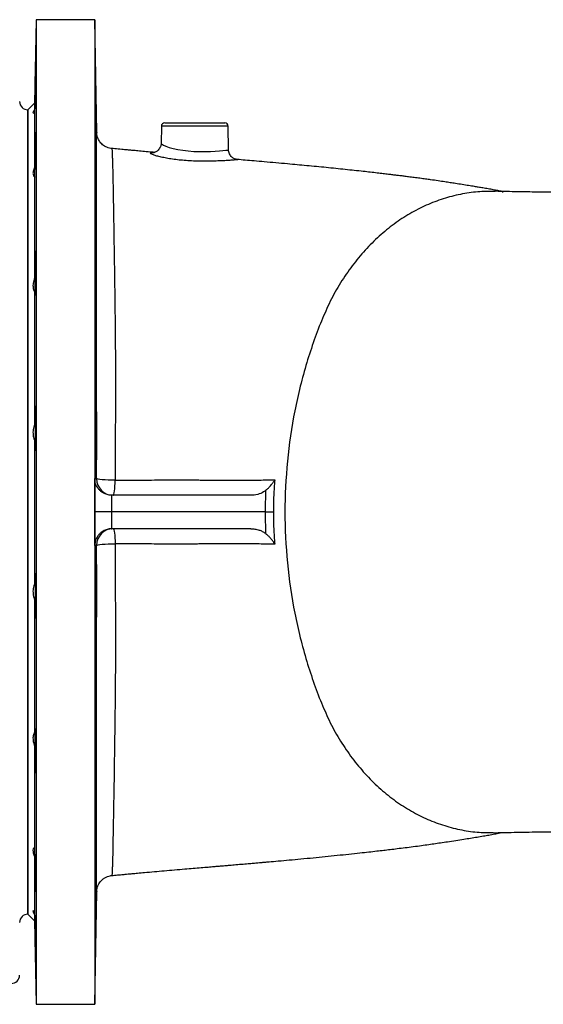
# Model space of a CAD drawing. Header units: millimetres. Extents: x 1566 to 6379, y 1263 to 6912.
# Tile 4 of 11: x 3476 to 4104, y 1483 to 2663. Entities that reach past the tile are written whole.
import ezdxf

# ---------------------------------------------------------------- set-up
doc = ezdxf.new("R2010")
doc.units = ezdxf.units.MM
doc.header["$LTSCALE"] = 2

msp = doc.modelspace()

# ---------------------------------------------------------------- linework, layer by layer
at = {"color": 7, "linetype": 'Continuous', "lineweight": 25}
for p, q in [((3495.4, 2662.7), (3493.6, 2562.7)), ((3565.6, 2662.7), (3495.4, 2662.7)), ((3495.4, 2662.7), (3495.4, 2072.7)), ((3568, 2527.4), (3565.6, 2662.7)), ((3565.6, 2662.7), (3565.6, 2072.7)), ((3493.6, 2562.7), (3485.6, 2554.7)), ((3493.6, 2562.7), (3493.6, 2555.1)), ((3485.6, 2554.7), (3485.6, 2072.7)), ((3485.6, 1590.7), (3485.6, 2554.7)), ((3493.6, 2551.2), (3493.6, 2485.6)), ((3649.6, 2538.9), (3721.7, 2538.9)), ((3568, 2527.8), (3568, 2527.4)), ((3645.6, 2535), (3645.2, 2514.5)), ((3726.2, 2506.8), (3725.7, 2535)), ((3586.1, 2508.3), (3586.1, 2508.3)), ((3493.6, 2474.5), (3493.6, 2353.1)), ((3493.6, 2336.6), (3493.6, 2178)), ((3493.6, 2158.5), (3493.6, 1986.9)), ((3752.7, 2092.7), (3586.1, 2092.7)), ((3485.6, 2072.7), (3485.6, 1590.7)), ((3495.4, 2072.7), (3495.4, 1482.7)), ((3565.6, 2072.7), (3565.6, 1482.7)), ((3770.6, 2072.7), (3585.7, 2072.7)), ((3752.7, 2052.7), (3586.1, 2052.7)), ((3493.6, 1967.4), (3493.6, 1808.8)), ((3493.6, 1792.3), (3493.6, 1670.9)), ((3493.7, 1671.4), (3493.6, 1670.9)), ((3493.6, 1659.8), (3493.6, 1594.2)), ((3565.6, 1482.7), (3568, 1617.9)), ((3568, 1617.9), (3568, 1617.6)), ((3485.6, 1590.7), (3493.6, 1582.7)), ((3493.6, 1590.3), (3493.6, 1582.7)), ((3493.6, 1582.7), (3495.4, 1482.7)), ((3495.4, 1482.7), (3565.6, 1482.7))]:
    msp.add_line(p, q, dxfattribs=at)
at = {"color": 8, "linetype": 'Continuous', "lineweight": 25}
msp.add_line((3725.7, 2535), (3645.6, 2535), dxfattribs=at)
at = {"color": 8, "linetype": 'Continuous', "lineweight": 25, "flags": 128}
msp.add_lwpolyline([(3645.3, 2514.5), (3645.6, 2513.8), (3648, 2512.3), (3651.1, 2511), (3655.1, 2509.6), (3659.9, 2508.3), (3665.5, 2507.2), (3671.5, 2506.2), (3677.9, 2505.4), (3684.7, 2504.9), (3691.4, 2504.7), (3698.1, 2504.7), (3704.4, 2504.8), (3710.2, 2505.2), (3715.3, 2505.5), (3719.5, 2505.9), (3722.8, 2506.3), (3725, 2506.5), (3726.1, 2506.7), (3726.2, 2506.8), (3726.2, 2506.8)], dxfattribs=at)
at = {"color": 7, "linetype": 'Continuous', "lineweight": 25, "flags": 128}
for points in [[(3566.5, 2406.7), (3566.4, 2406.7), (3566.3, 2405.6), (3566.3, 2403.1), (3566.2, 2399.4), (3566.1, 2394.5), (3566.1, 2388.6), (3566.1, 2381.9), (3566.1, 2374.5), (3566.2, 2366.6), (3566.3, 2358.6), (3566.3, 2350.5), (3566.4, 2342.7), (3566.5, 2335.3), (3566.7, 2328.7), (3566.8, 2322.8), (3566.9, 2318), (3567.1, 2314.3), (3567.2, 2311.9), (3567.4, 2310.9), (3567.5, 2311.2), (3567.6, 2312.8), (3567.7, 2315.8), (3567.7, 2320), (3567.8, 2325.2), (3567.8, 2331.5), (3567.8, 2338.5), (3567.8, 2346.1), (3567.7, 2354), (3567.6, 2362.1), (3567.5, 2370.1), (3567.4, 2377.8), (3567.3, 2384.9), (3567.1, 2392.7), (3567.1, 2392.7)], [(3565.7, 2112.7), (3566.4, 2112.7), (3567.9, 2112.7)], [(3590.1, 2110.8), (3586, 2110.8), (3581.9, 2110.9), (3578.1, 2111.1), (3574.7, 2111.3), (3571.9, 2111.6), (3569.7, 2111.9), (3568.4, 2112.3), (3567.9, 2112.7)], [(3587.9, 2092.7), (3588.3, 2093), (3588.7, 2094), (3589.1, 2095.7), (3589.4, 2097.9), (3589.7, 2100.6), (3589.9, 2103.8), (3590.1, 2107.2), (3590.1, 2110.8)], [(3587.9, 2052.7), (3588.3, 2052.4), (3588.7, 2051.3), (3589.1, 2049.7), (3589.4, 2047.5), (3589.7, 2044.8), (3589.9, 2041.6), (3590.1, 2038.2), (3590.1, 2034.5)], [(3567.9, 2032.7), (3567.2, 2032.7), (3565.7, 2032.7)], [(3567.9, 2032.7), (3568.4, 2033.1), (3569.7, 2033.5), (3571.9, 2033.8), (3574.7, 2034.1), (3578.1, 2034.3), (3581.9, 2034.5), (3586, 2034.6), (3590.1, 2034.5)]]:
    msp.add_lwpolyline(points, dxfattribs=at)
at = {"color": 7, "linetype": 'Continuous', "lineweight": 25}
for centre, radius, start, end in [((3485.6, 2564.7), 10, 180, 270), ((3649.6, 2534.9), 4, 90, 179), ((3721.7, 2534.9), 4, 1, 90), ((3587.9, 2112.7), 20, 180.0818, 269.9956), ((3587.9, 2032.7), 20, 90.0044, 179.9182), ((3485.6, 1580.7), 10, 90, 180), ((3465.6, 1517.7), 10, 270, 0)]:
    msp.add_arc(centre, radius, start, end, dxfattribs=at)
for points, knots in [([(3566.1, 2625.6), (3566.1, 2625.7), (3566.1, 2625.9), (3566.1, 2624.8), (3566.1, 2622.3), (3566.2, 2618.6), (3566.2, 2613.7), (3566.3, 2607.8), (3566.4, 2601), (3566.5, 2593.6), (3566.6, 2585.7), (3566.8, 2577.6), (3566.9, 2569.5), (3567, 2561.6), (3567.2, 2554.2), (3567.3, 2547.5), (3567.4, 2541.6), (3567.6, 2536.8), (3567.7, 2533.1), (3567.7, 2530.8), (3567.8, 2529.7), (3567.8, 2529.9), (3567.8, 2529.9)], [0, 0, 0, 0, 0.018255, 0.071944, 0.125629, 0.179314, 0.232998, 0.286684, 0.340373, 0.394062, 0.447758, 0.501454, 0.555156, 0.608859, 0.662566, 0.716273, 0.769979, 0.823685, 0.877386, 0.931086, 0.984777, 1, 1, 1, 1]), ([(3493.6, 2551.2), (3493.7, 2551.6), (3493.7, 2552.3), (3493.7, 2554.3), (3493.8, 2556.9), (3493.9, 2560.1), (3493.9, 2563.8), (3494, 2567.9), (3494.1, 2572.3), (3494.2, 2576.8), (3494.2, 2581.4), (3494.3, 2585.8), (3494.4, 2590.1), (3494.4, 2593.9), (3494.5, 2597.4), (3494.5, 2600.3), (3494.5, 2602.5), (3494.6, 2604), (3494.6, 2604.8), (3494.6, 2604.7), (3494.5, 2604.7)], [0, 0, 0, 0, 0.058045, 0.115011, 0.171976, 0.228949, 0.285923, 0.342905, 0.399888, 0.456875, 0.513862, 0.570849, 0.627836, 0.684818, 0.7418, 0.798773, 0.855747, 0.912713, 0.96968, 1, 1, 1, 1]), ([(3494.5, 2604.7), (3494.5, 2604.5), (3494.5, 2604.1), (3494.5, 2602.6), (3494.4, 2600.4), (3494.4, 2597.6), (3494.3, 2594.2), (3494.2, 2590.3), (3494.2, 2586.1), (3494.1, 2581.7), (3494, 2577.1), (3493.9, 2572.6), (3493.8, 2568.2), (3493.8, 2564), (3493.7, 2559.3), (3493.7, 2556.8), (3493.6, 2555.1)], [0, 0, 0, 0, 0.067775, 0.135551, 0.203327, 0.27111, 0.338893, 0.406685, 0.474478, 0.542279, 0.610079, 0.677883, 0.745687, 0.813488, 0.881289, 1, 1, 1, 1]), ([(3493.6, 2555.1), (3493, 2554.1), (3491.6, 2552), (3491.5, 2550.7), (3492.6, 2550.8), (3493.5, 2551.2), (3493.6, 2551.2)], [0, 0, 0, 0, 0.317764, 0.6368004, 0.9390067, 1, 1, 1, 1]), ([(3566.3, 2548.7), (3566.2, 2548.8), (3566.2, 2549), (3566.2, 2547.9), (3566.1, 2545.4), (3566.1, 2541.7), (3566.1, 2536.8), (3566.2, 2530.9), (3566.2, 2524.1), (3566.3, 2516.7), (3566.4, 2508.8), (3566.5, 2500.7), (3566.6, 2492.6), (3566.7, 2484.7), (3566.9, 2477.3), (3567, 2470.6), (3567.1, 2464.7), (3567.3, 2459.9), (3567.4, 2456.2), (3567.5, 2453.9), (3567.6, 2452.8), (3567.6, 2453), (3567.6, 2453)], [0, 0, 0, 0, 0.018271, 0.071968, 0.125658, 0.179347, 0.233032, 0.286717, 0.340402, 0.394087, 0.447775, 0.501464, 0.555158, 0.608853, 0.662555, 0.716257, 0.769963, 0.82367, 0.877377, 0.931083, 0.984785, 1, 1, 1, 1]), ([(3493.6, 2474.5), (3493.7, 2474.3), (3493.7, 2473.8), (3493.7, 2474), (3493.8, 2474.9), (3493.9, 2476.6), (3493.9, 2479), (3494, 2482), (3494.1, 2485.5), (3494.2, 2489.5), (3494.2, 2493.8), (3494.3, 2498.3), (3494.4, 2502.8), (3494.4, 2507.3), (3494.5, 2511.7), (3494.5, 2515.7), (3494.5, 2519.3), (3494.6, 2522.4), (3494.6, 2524.9), (3494.5, 2526.7), (3494.5, 2527.7), (3494.5, 2527.8), (3494.5, 2527.9)], [0, 0, 0, 0, 0.049973, 0.099946, 0.150246, 0.200545, 0.250851, 0.301157, 0.351469, 0.401781, 0.452095, 0.502409, 0.552721, 0.603032, 0.653338, 0.703643, 0.753941, 0.804239, 0.854533, 0.904826, 0.955119, 1, 1, 1, 1]), ([(3494.5, 2527.9), (3494.5, 2527.8), (3494.4, 2527.6), (3494.4, 2526.3), (3494.3, 2524.4), (3494.2, 2521.8), (3494.2, 2518.6), (3494.1, 2514.9), (3494, 2510.8), (3493.9, 2506.4), (3493.8, 2501.8), (3493.8, 2497.3), (3493.7, 2492.8), (3493.7, 2488.9), (3493.7, 2486.6), (3493.6, 2485.6)], [0, 0, 0, 0, 0.078184, 0.156369, 0.234563, 0.312758, 0.390963, 0.469168, 0.547381, 0.625593, 0.703806, 0.782019, 0.860224, 0.93843, 1, 1, 1, 1]), ([(3567.9, 2112.7), (3567.9, 2123.4), (3567.9, 2144.8), (3567.9, 2176.7), (3567.9, 2208.3), (3567.9, 2236.8), (3567.9, 2262.3), (3567.9, 2284.5), (3567.9, 2306.4), (3567.9, 2327.8), (3567.9, 2348.6), (3567.9, 2368.2), (3567.9, 2386.6), (3567.9, 2403.9), (3567.9, 2420.4), (3567.9, 2436), (3567.9, 2450.6), (3567.9, 2464), (3567.9, 2476.1), (3567.9, 2487), (3567.9, 2496.7), (3567.9, 2505.2), (3567.9, 2512.4), (3567.9, 2518.3), (3568, 2522.8), (3568, 2525.8), (3568, 2527.4), (3568, 2527.5), (3568, 2527.6)], [0, 0, 0, 0, 0.049478, 0.098962, 0.149397, 0.199841, 0.237495, 0.275177, 0.312831, 0.351549, 0.390296, 0.429014, 0.465854, 0.50272, 0.539559, 0.577415, 0.6153, 0.653154, 0.689969, 0.726813, 0.763627, 0.801512, 0.839429, 0.877315, 0.914825, 0.952336, 0.990311, 1, 1, 1, 1]), ([(3586.1, 2508.3), (3585.7, 2508.3), (3584.3, 2508.4), (3581.8, 2509.1), (3578.8, 2510.3), (3576.2, 2511.9), (3574, 2513.7), (3572.2, 2515.7), (3570.8, 2517.8), (3569.7, 2519.9), (3569, 2521.9), (3568.5, 2523.5), (3568.3, 2524.9), (3568.1, 2525.8), (3568.1, 2526.5), (3568, 2526.9), (3568, 2527), (3568, 2527.1)], [0, 0, 0, 0, 0.0332206, 0.1418145, 0.2444394, 0.3417292, 0.4339025, 0.5208992, 0.6024041, 0.6777911, 0.7458861, 0.8041745, 0.8492937, 0.8849036, 0.9174629, 0.9566445, 1, 1, 1, 1]), ([(3645.2, 2514.5), (3645.2, 2514), (3645.2, 2512.7), (3644.6, 2510.5), (3643.4, 2508.3), (3642, 2506.5), (3640.4, 2505.2), (3639, 2504.3), (3637.7, 2503.8), (3636.8, 2503.6), (3636.3, 2503.5), (3636.2, 2503.5), (3636.2, 2503.5)], [0, 0, 0, 0, 0.059725, 0.191401, 0.311437, 0.422059, 0.524917, 0.620591, 0.711147, 0.802401, 0.900405, 1, 1, 1, 1]), ([(3637.1, 2503.7), (3636.3, 2503.8), (3632.3, 2504.1), (3625.7, 2504.7), (3618.9, 2505.3), (3613.9, 2505.8), (3609.7, 2506.1), (3604.4, 2506.6), (3597.5, 2507.3), (3591.3, 2507.9), (3587.3, 2508.2), (3586.1, 2508.4)], [0, 0, 0, 0, 0.051125, 0.233583, 0.385978, 0.450819, 0.527309, 0.632502, 0.766592, 0.929824, 1, 1, 1, 1]), ([(3736.6, 2495.2), (3736.6, 2495.2), (3736.5, 2495.2), (3736.1, 2495.2), (3735.3, 2495.4), (3734.1, 2495.7), (3732.6, 2496.4), (3730.9, 2497.4), (3729.3, 2498.9), (3727.8, 2500.8), (3726.8, 2503.1), (3726.2, 2505.2), (3726.3, 2506.4), (3726.3, 2506.8)], [0, 0, 0, 0, 0.087008, 0.160985, 0.229077, 0.296469, 0.378546, 0.476163, 0.582825, 0.698472, 0.819854, 0.944025, 1, 1, 1, 1]), ([(4054.3, 2456.6), (4054.3, 2456.6), (4054.6, 2456.5), (4055.3, 2456.4), (4055.7, 2456.4), (4055.4, 2456.5), (4053.6, 2457), (4049.1, 2457.8), (4043.5, 2458.9), (4037.6, 2460), (4031.5, 2461), (4026, 2461.9), (4020.3, 2462.9), (4013.9, 2463.9), (4006.4, 2465.1), (3999, 2466.3), (3992.1, 2467.3), (3985.2, 2468.4), (3977.3, 2469.6), (3969.6, 2470.7), (3962.3, 2471.7), (3955.7, 2472.6), (3948.9, 2473.5), (3942.5, 2474.3), (3936.9, 2475.1), (3932.1, 2475.6), (3927.7, 2476.2), (3923.1, 2476.7), (3917.7, 2477.4), (3911.4, 2478.1), (3904.2, 2479), (3896.2, 2479.9), (3883.6, 2481.3), (3866.2, 2483.1), (3843.5, 2485.5), (3820.4, 2487.7), (3800.1, 2489.6), (3783, 2491.1), (3769.6, 2492.3), (3757.4, 2493.4), (3746.5, 2494.3), (3739.8, 2494.9), (3736.6, 2495.2)], [0, 0, 0, 0, 0.003193, 0.010867, 0.028946, 0.046767, 0.065902, 0.086009, 0.107951, 0.13194, 0.1573, 0.17928, 0.197332, 0.226246, 0.258063, 0.289211, 0.312793, 0.33749, 0.365426, 0.396447, 0.417138, 0.438624, 0.460873, 0.481194, 0.49794, 0.512489, 0.523986, 0.537501, 0.553527, 0.572005, 0.592866, 0.615696, 0.638686, 0.696698, 0.753942, 0.810515, 0.864296, 0.896562, 0.927519, 0.955045, 0.978556, 1, 1, 1, 1]), ([(3493.6, 2485.6), (3493, 2483.9), (3491.6, 2480.6), (3491.5, 2476.8), (3492.6, 2475.1), (3493.5, 2474.6), (3493.6, 2474.5)], [0, 0, 0, 0, 0.317765, 0.6368, 0.939007, 1, 1, 1, 1]), ([(4045.9, 2456.9), (4039.8, 2456.9), (4026.7, 2457), (4006.7, 2454.2), (3986.1, 2449.2), (3965.7, 2441.7), (3945.9, 2431.9), (3926.9, 2419.8), (3908.8, 2405.4), (3891.8, 2389), (3876.1, 2370.5), (3861.9, 2350.2), (3849.2, 2328.3), (3842.3, 2312.6), (3838.9, 2304.7)], [0, 0, 0, 0, 0.071467, 0.153596, 0.236274, 0.31947, 0.403161, 0.487311, 0.571893, 0.656869, 0.742208, 0.827867, 0.913812, 1, 1, 1, 1]), ([(4585.9, 2440.8), (4575, 2441.2), (4553.8, 2442.1), (4523.3, 2443.3), (4494.6, 2444.5), (4467.5, 2445.5), (4442.1, 2446.5), (4417.1, 2447.5), (4392.6, 2448.4), (4368.8, 2449.3), (4347.1, 2450.1), (4327.3, 2450.8), (4309.4, 2451.4), (4293.3, 2451.9), (4279, 2452.4), (4266.5, 2452.8), (4255.8, 2453.1), (4246.8, 2453.3), (4239.4, 2453.5), (4233, 2453.7), (4226.3, 2453.9), (4218.7, 2454), (4210.2, 2454.2), (4201.2, 2454.4), (4192.2, 2454.6), (4183.1, 2454.8), (4174.3, 2455), (4165.6, 2455.1), (4158.3, 2455.2), (4152.7, 2455.3), (4148.5, 2455.4), (4144.6, 2455.4), (4140.5, 2455.5), (4135.6, 2455.5), (4129.7, 2455.6), (4122.7, 2455.7), (4114.7, 2455.8), (4105.6, 2456), (4095.5, 2456.1), (4084.4, 2456.3), (4072.3, 2456.5), (4059.4, 2456.7), (4050.5, 2456.9), (4045.9, 2457)], [0, 0, 0, 0, 0.0479392, 0.0936565, 0.1373569, 0.1793445, 0.2194512, 0.2576184, 0.3000852, 0.3398125, 0.3767861, 0.4110118, 0.443011, 0.4720791, 0.4982082, 0.5214094, 0.5416521, 0.5585928, 0.5725795, 0.5840504, 0.5956381, 0.611194, 0.6277072, 0.6452784, 0.6647074, 0.6816104, 0.7000999, 0.7191441, 0.7362489, 0.7461963, 0.7551834, 0.7631763, 0.7716471, 0.7825189, 0.7958711, 0.8117895, 0.8303696, 0.8517138, 0.8758951, 0.9029146, 0.9327156, 0.9651607, 1, 1, 1, 1]), ([(3567.1, 2392.7), (3567, 2394.6), (3566.9, 2398.2), (3566.8, 2402.3), (3566.7, 2405.2), (3566.6, 2406.1), (3566.5, 2406.5)], [0, 0, 0, 0, 0.25, 0.499999, 0.749999, 1, 1, 1, 1]), ([(3494.3, 2385.6), (3494.3, 2385.3), (3494.2, 2384.8), (3494.2, 2383), (3494.1, 2380.6), (3494, 2377.6), (3493.9, 2374), (3493.8, 2370.1), (3493.8, 2365.8), (3493.7, 2361.2), (3493.7, 2357), (3493.7, 2354.3), (3493.6, 2353.1)], [0, 0, 0, 0, 0.1021564, 0.2043269, 0.3064976, 0.4086784, 0.5108584, 0.613039, 0.7152196, 0.8173903, 0.9195615, 1, 1, 1, 1]), ([(3493.8, 2331.9), (3493.8, 2331.9), (3493.9, 2331.8), (3493.9, 2332.5), (3494, 2333.9), (3494.1, 2336), (3494.2, 2338.8), (3494.2, 2342.2), (3494.3, 2346), (3494.4, 2350.2), (3494.4, 2354.7), (3494.5, 2359.2), (3494.5, 2363.8), (3494.5, 2368.2), (3494.6, 2372.3), (3494.6, 2376.1), (3494.5, 2379.4), (3494.5, 2382), (3494.5, 2384.1), (3494.4, 2385.3), (3494.4, 2385.9), (3494.4, 2385.8), (3494.4, 2385.8)], [0, 0, 0, 0, 0.021655, 0.075353, 0.129051, 0.182755, 0.23646, 0.290168, 0.343875, 0.397579, 0.451283, 0.504981, 0.558678, 0.612368, 0.666058, 0.719743, 0.773428, 0.827112, 0.880796, 0.934483, 0.988171, 1, 1, 1, 1]), ([(3493.6, 2353.1), (3493, 2351.1), (3491.6, 2347), (3491.5, 2341.4), (3492.6, 2338.2), (3493.5, 2336.8), (3493.6, 2336.6)], [0, 0, 0, 0, 0.317764, 0.636801, 0.939007, 1, 1, 1, 1]), ([(3493.6, 2336.6), (3493.7, 2335.8), (3493.7, 2334.2), (3493.7, 2332.6), (3493.8, 2332.2), (3493.8, 2332)], [0, 0, 0, 0, 0.332608, 0.665219, 1, 1, 1, 1]), ([(3838.9, 2304.7), (3835.4, 2296.4), (3828.8, 2279.1), (3816.8, 2242.8), (3804.7, 2194.5), (3795.8, 2133.6), (3793.8, 2092.7), (3793.8, 2052.6), (3795.8, 2011.8), (3804.7, 1950.9), (3816.8, 1902.6), (3828.8, 1866.3), (3835.4, 1849), (3838.9, 1840.7)], [0.4142951, 0.4142951, 0.4142951, 0.4142951, 0.4249967, 0.4356984, 0.4571018, 0.4785052, 0.4999086, 0.4999086, 0.521312, 0.5427154, 0.5641188, 0.5748205, 0.5855222, 0.5855222, 0.5855222, 0.5855222]), ([(3567.4, 2207.1), (3567.4, 2208.9), (3567.3, 2212.5), (3567.1, 2216.6), (3567, 2219.5), (3566.8, 2221.1), (3566.7, 2221.3), (3566.6, 2220.2), (3566.5, 2217.7), (3566.4, 2213.9), (3566.3, 2209), (3566.2, 2203.1), (3566.2, 2196.3), (3566.1, 2188.9), (3566.1, 2181), (3566.1, 2172.9), (3566.2, 2164.8), (3566.2, 2157), (3566.3, 2149.6), (3566.4, 2142.8), (3566.5, 2137), (3566.6, 2132.1), (3566.8, 2128.5), (3566.9, 2126.1), (3567, 2125), (3567.2, 2125.3), (3567.3, 2127), (3567.4, 2129.9), (3567.6, 2134.1), (3567.7, 2139.4), (3567.7, 2145.7), (3567.8, 2152.7), (3567.8, 2160.4), (3567.8, 2168.4), (3567.8, 2176.5), (3567.7, 2184.5), (3567.6, 2192.2), (3567.5, 2200), (3567.4, 2204.6), (3567.4, 2207.1)], [0, 0, 0, 0, 0.026853, 0.053705, 0.080558, 0.107411, 0.134264, 0.161118, 0.18797, 0.214823, 0.241672, 0.268521, 0.295367, 0.322212, 0.349056, 0.375899, 0.402741, 0.429583, 0.456426, 0.483269, 0.510115, 0.536962, 0.563811, 0.590661, 0.617514, 0.644366, 0.67122, 0.698073, 0.724925, 0.751777, 0.778625, 0.805473, 0.832316, 0.859159, 0.886, 0.912841, 0.939682, 0.966524, 1, 1, 1, 1]), ([(3494.2, 2200.1), (3494.1, 2199.9), (3494.1, 2199.5), (3494, 2198), (3493.9, 2195.8), (3493.8, 2193), (3493.8, 2189.6), (3493.7, 2185.8), (3493.7, 2181.8), (3493.7, 2179.2), (3493.6, 2178)], [0, 0, 0, 0, 0.128408, 0.256828, 0.385248, 0.513668, 0.642089, 0.770497, 0.898905, 1, 1, 1, 1]), ([(3494, 2146.2), (3494, 2146.2), (3494, 2146.1), (3494.1, 2146.5), (3494.2, 2147.7), (3494.2, 2149.6), (3494.3, 2152.2), (3494.4, 2155.4), (3494.4, 2159.1), (3494.5, 2163.2), (3494.5, 2167.6), (3494.5, 2172.1), (3494.6, 2176.7), (3494.6, 2181.1), (3494.5, 2185.4), (3494.5, 2189.3), (3494.5, 2192.7), (3494.4, 2195.6), (3494.4, 2197.8), (3494.3, 2199.4), (3494.2, 2200.1), (3494.2, 2200.1), (3494.2, 2200.1)], [0, 0, 0, 0, 0.004039, 0.057743, 0.111448, 0.165154, 0.21886, 0.272564, 0.326267, 0.379964, 0.433661, 0.487351, 0.54104, 0.594724, 0.648409, 0.702092, 0.755775, 0.809462, 0.863148, 0.916841, 0.970535, 1, 1, 1, 1]), ([(3493.6, 2178), (3493, 2175.9), (3491.6, 2171.7), (3491.5, 2165.1), (3492.6, 2160.9), (3493.5, 2158.9), (3493.6, 2158.5)], [0, 0, 0, 0, 0.317764, 0.6368, 0.939006, 1, 1, 1, 1]), ([(3493.6, 2158.5), (3493.7, 2157.3), (3493.7, 2154.8), (3493.7, 2151.8), (3493.8, 2149.3), (3493.9, 2147.4), (3493.9, 2146.8), (3493.9, 2146.5)], [0, 0, 0, 0, 0.1992138, 0.3984276, 0.5989436, 0.7994599, 1, 1, 1, 1]), ([(3565.7, 2072.7), (3565.7, 2079.4), (3565.7, 2092.7), (3565.7, 2106), (3565.7, 2112.7)], [0, 0, 0, 0, 0.500222, 1, 1, 1, 1]), ([(3585.7, 2092.7), (3583.9, 2092.9), (3580.3, 2093.2), (3576.1, 2095.2), (3573, 2097.4), (3570.4, 2099.9), (3568.3, 2103), (3566.3, 2107.3), (3565.8, 2110.6), (3565.7, 2112.7), (3565.7, 2112.7)], [0, 0, 0, 0, 0.1439537, 0.2871964, 0.3891367, 0.4912228, 0.6315322, 0.7720161, 0.9989352, 1, 1, 1, 1]), ([(3590.1, 2110.8), (3595.1, 2110.9), (3600, 2110.9), (3609.8, 2110.9), (3614.6, 2110.9), (3629, 2111), (3638.4, 2111.1), (3652.3, 2111.1), (3656.9, 2111.1), (3663.6, 2111.1), (3665.9, 2111.1), (3670.3, 2111.1), (3672.5, 2111.1), (3679.1, 2111.1), (3683.3, 2111.1), (3689.6, 2111.1), (3691.7, 2111), (3695.8, 2111), (3697.8, 2111), (3707.8, 2111), (3715.4, 2110.9), (3729.9, 2110.9), (3736.8, 2110.9), (3750.2, 2111), (3756.7, 2111), (3766.2, 2111), (3769.3, 2111.1), (3775.5, 2111.1), (3778.5, 2111.1), (3781.5, 2111.1)], [0, 0, 0, 0, 0.0625, 0.0625, 0.125, 0.125, 0.25, 0.25, 0.3125, 0.3125, 0.34375, 0.34375, 0.375, 0.375, 0.4375, 0.4375, 0.46875, 0.46875, 0.5, 0.5, 0.625, 0.625, 0.75, 0.75, 0.875, 0.875, 0.9375, 0.9375, 1, 1, 1, 1]), ([(3771.1, 2098.9), (3772.1, 2099.7), (3774, 2101.4), (3776.8, 2104.4), (3779.3, 2107.6), (3780.9, 2109.9), (3781.5, 2111.1), (3781.5, 2111.1)], [0, 0, 0, 0, 0.2260078, 0.4582376, 0.7250569, 0.9976875, 1, 1, 1, 1]), ([(3781.5, 2111.1), (3781.1, 2105), (3780.1, 2092.2), (3780.1, 2079.4), (3780.1, 2072.7)], [0, 0, 0, 0, 0.4814071, 1, 1, 1, 1]), ([(3585.7, 2092.7), (3585.7, 2092.7), (3585.7, 2089.4), (3585.7, 2082.7), (3585.7, 2076), (3585.7, 2072.7)], [0, 0, 0, 0, 0.000137, 0.500064, 1, 1, 1, 1]), ([(3771.1, 2098.9), (3770.2, 2098.1), (3767.2, 2095.9), (3760.9, 2093.3), (3755.6, 2092.9), (3752.7, 2092.7)], [0, 0, 0, 0, 0.183183, 0.569811, 1, 1, 1, 1]), ([(3770.6, 2072.7), (3770.6, 2079.4), (3770.6, 2088.2), (3771, 2096.9), (3771.1, 2098.9)], [0, 0, 0, 0, 0.772569, 1, 1, 1, 1]), ([(3565.7, 2032.7), (3565.7, 2042.6), (3565.7, 2055.9), (3565.7, 2069.3), (3565.7, 2072.7)], [0, 0, 0, 0, 0.7412718, 1, 1, 1, 1]), ([(3585.7, 2072.7), (3583.5, 2072.7), (3579, 2072.7), (3573, 2072.7), (3568.5, 2072.7), (3566.2, 2072.7), (3565.8, 2072.7), (3565.7, 2072.7), (3565.7, 2072.7)], [0, 0, 0, 0, 0.217054, 0.434108, 0.651179, 0.868281, 0.993081, 1, 1, 1, 1]), ([(3585.7, 2072.7), (3585.7, 2069.4), (3585.7, 2062.7), (3585.7, 2056), (3585.7, 2052.7), (3585.7, 2052.7)], [0, 0, 0, 0, 0.499936, 0.999863, 1, 1, 1, 1]), ([(3770.6, 2072.7), (3771.9, 2072.7), (3774.6, 2072.7), (3777.9, 2072.7), (3779.5, 2072.7), (3780.1, 2072.7), (3780.1, 2072.7)], [0, 0, 0, 0, 0.367616, 0.735231, 0.986677, 1, 1, 1, 1]), ([(3771.1, 2046.5), (3771, 2048.5), (3770.6, 2057.2), (3770.6, 2066), (3770.6, 2072.7)], [0, 0, 0, 0, 0.2274308, 1, 1, 1, 1]), ([(3780.1, 2072.7), (3780.1, 2066), (3780.1, 2053.2), (3781.1, 2040.4), (3781.5, 2034.3)], [0, 0, 0, 0, 0.518593, 1, 1, 1, 1]), ([(3585.7, 2052.7), (3583.9, 2052.5), (3580.3, 2052.2), (3576.1, 2050.2), (3573, 2048), (3570.4, 2045.5), (3568.3, 2042.4), (3566.3, 2038.1), (3565.8, 2034.8), (3565.7, 2032.7), (3565.7, 2032.7)], [0, 0, 0, 0, 0.1439537, 0.2871964, 0.3891367, 0.4912228, 0.6315322, 0.7720161, 0.9989352, 1, 1, 1, 1]), ([(3752.7, 2052.7), (3754.4, 2052.6), (3757.8, 2052.5), (3762.5, 2051.3), (3766.7, 2049.6), (3769.5, 2047.9), (3770.8, 2046.7), (3771.1, 2046.5)], [0, 0, 0, 0, 0.253829, 0.514202, 0.727947, 0.947251, 1, 1, 1, 1]), ([(3781.5, 2034.3), (3781.5, 2034.3), (3780.9, 2035.4), (3779.4, 2037.7), (3776.9, 2040.9), (3774.1, 2043.9), (3772.1, 2045.6), (3771.1, 2046.5)], [0, 0, 0, 0, 0.002312, 0.26581, 0.534589, 0.764418, 1, 1, 1, 1]), ([(3568, 1618), (3568, 1618.1), (3568, 1618.3), (3568, 1620.1), (3568, 1623.5), (3567.9, 1628.4), (3567.9, 1634.6), (3567.9, 1642.1), (3567.9, 1651.1), (3567.9, 1661.5), (3567.9, 1673.3), (3567.9, 1686.6), (3567.9, 1701.3), (3567.9, 1717.3), (3567.9, 1734.8), (3567.9, 1753.6), (3567.9, 1773.7), (3567.9, 1794.3), (3567.9, 1815.3), (3567.9, 1836.6), (3567.9, 1858.8), (3567.9, 1881.8), (3567.9, 1905.7), (3567.9, 1930.1), (3567.9, 1955), (3567.9, 1980.5), (3567.9, 2006.4), (3567.9, 2024), (3567.9, 2032.7)], [0, 0, 0, 0, 0.010138, 0.048273, 0.086436, 0.12457, 0.162682, 0.200825, 0.238936, 0.278219, 0.317536, 0.35682, 0.397128, 0.437471, 0.47778, 0.519413, 0.561083, 0.602716, 0.641334, 0.679981, 0.718599, 0.758308, 0.798052, 0.837777, 0.878085, 0.918389, 0.959196, 1, 1, 1, 1]), ([(3781.5, 2034.3), (3775.5, 2034.3), (3769.4, 2034.3), (3756.7, 2034.4), (3750.2, 2034.4), (3736.7, 2034.5), (3729.8, 2034.5), (3715.3, 2034.4), (3707.7, 2034.4), (3697.7, 2034.4), (3695.7, 2034.4), (3691.6, 2034.4), (3689.5, 2034.3), (3683.2, 2034.3), (3678.9, 2034.3), (3672.4, 2034.3), (3670.2, 2034.3), (3665.7, 2034.3), (3663.5, 2034.3), (3656.7, 2034.3), (3652.2, 2034.3), (3638.3, 2034.3), (3628.9, 2034.4), (3609.8, 2034.5), (3600, 2034.5), (3590.1, 2034.5)], [0, 0, 0, 0, 0.125, 0.125, 0.25, 0.25, 0.375, 0.375, 0.5, 0.5, 0.53125, 0.53125, 0.5625, 0.5625, 0.625, 0.625, 0.65625, 0.65625, 0.6875, 0.6875, 0.75, 0.75, 0.875, 0.875, 1, 1, 1, 1]), ([(3567.6, 2006.2), (3567.6, 2008.4), (3567.6, 2010.4), (3567.5, 2013), (3567.5, 2013.8), (3567.4, 2015.3), (3567.4, 2016), (3567.3, 2017.8), (3567.3, 2018.7), (3567.2, 2019.5), (3567.2, 2019.6), (3567.2, 2019.8), (3567.2, 2019.9), (3567.1, 2020.2), (3567.1, 2020.2), (3567, 2020.2), (3567, 2019.9), (3566.9, 2019.2), (3566.9, 2019), (3566.9, 2018.6), (3566.9, 2018.4), (3566.8, 2017.7), (3566.8, 2016.7), (3566.7, 2015.3), (3566.7, 2014.2), (3566.7, 2013.8), (3566.6, 2013), (3566.6, 2012.6), (3566.6, 2010.4), (3566.5, 2008.4), (3566.4, 2005.1), (3566.4, 2003.9), (3566.4, 2002.1), (3566.4, 2001.5), (3566.4, 2000.2), (3566.4, 1999.6), (3566.3, 1996.3), (3566.3, 1993.5), (3566.2, 1989.2), (3566.2, 1987.7), (3566.2, 1984.7), (3566.2, 1983.2), (3566.2, 1978.6), (3566.1, 1975.4), (3566.1, 1970.7), (3566.1, 1969.1), (3566.1, 1966), (3566.1, 1964.4), (3566.1, 1961.4), (3566.1, 1959.8), (3566.1, 1956.8), (3566.1, 1955.3), (3566.1, 1951), (3566.2, 1948.2), (3566.2, 1944.3), (3566.2, 1943), (3566.2, 1940.6), (3566.2, 1939.4), (3566.3, 1936.1), (3566.3, 1934.1), (3566.4, 1931.5), (3566.4, 1930.7), (3566.4, 1929.2), (3566.4, 1928.5), (3566.5, 1927.3), (3566.5, 1926.8), (3566.5, 1926.1), (3566.6, 1925.9), (3566.6, 1925.5), (3566.6, 1925.3), (3566.7, 1924.5), (3566.7, 1924.2), (3566.8, 1924.2), (3566.8, 1924.3), (3566.9, 1924.5), (3566.9, 1924.6), (3566.9, 1924.9), (3566.9, 1925), (3567, 1925.8), (3567, 1926.7), (3567.1, 1928.2), (3567.1, 1928.5), (3567.1, 1929.1), (3567.2, 1929.5), (3567.2, 1930.6), (3567.2, 1931.4), (3567.3, 1934), (3567.3, 1936), (3567.4, 1938.8), (3567.4, 1939.4), (3567.4, 1940.5), (3567.5, 1941.1), (3567.5, 1943), (3567.5, 1944.2), (3567.6, 1946.8), (3567.6, 1948.1), (3567.6, 1950.9), (3567.6, 1952.4), (3567.7, 1956.7), (3567.7, 1959.7), (3567.7, 1964.3), (3567.7, 1965.9), (3567.8, 1969), (3567.8, 1970.6), (3567.8, 1975.3), (3567.8, 1978.4), (3567.8, 1983.1), (3567.8, 1984.6), (3567.8, 1987.6), (3567.8, 1989.1), (3567.8, 1992), (3567.8, 1993.4), (3567.7, 1996.2), (3567.7, 1997.5), (3567.7, 2001.5), (3567.7, 2003.9), (3567.6, 2006.2)], [0, 0, 0, 0, 0.03125, 0.03125, 0.046875, 0.046875, 0.0625, 0.0625, 0.09375, 0.09375, 0.101562, 0.101562, 0.109375, 0.109375, 0.125, 0.125, 0.15625, 0.15625, 0.164063, 0.164063, 0.171875, 0.171875, 0.1875, 0.203125, 0.203125, 0.210938, 0.210938, 0.21875, 0.21875, 0.25, 0.25, 0.265625, 0.265625, 0.273438, 0.273438, 0.28125, 0.28125, 0.3125, 0.3125, 0.328125, 0.328125, 0.34375, 0.34375, 0.375, 0.375, 0.390625, 0.390625, 0.40625, 0.40625, 0.421875, 0.421875, 0.4375, 0.4375, 0.46875, 0.46875, 0.484375, 0.484375, 0.5, 0.5, 0.53125, 0.53125, 0.546875, 0.546875, 0.5625, 0.5625, 0.578125, 0.578125, 0.585937, 0.585937, 0.59375, 0.59375, 0.625, 0.625, 0.640625, 0.640625, 0.648437, 0.648437, 0.65625, 0.65625, 0.6875, 0.6875, 0.695312, 0.695312, 0.703125, 0.703125, 0.71875, 0.71875, 0.75, 0.75, 0.757812, 0.757812, 0.765625, 0.765625, 0.78125, 0.78125, 0.796875, 0.796875, 0.8125, 0.8125, 0.84375, 0.84375, 0.859375, 0.859375, 0.875, 0.875, 0.90625, 0.90625, 0.921875, 0.921875, 0.9375, 0.9375, 0.953125, 0.953125, 0.96875, 0.96875, 1, 1, 1, 1]), ([(3494, 1999.2), (3494, 1999.1), (3493.9, 1998.9), (3493.8, 1997.6), (3493.8, 1995.6), (3493.7, 1992.3), (3493.7, 1989), (3493.6, 1986.9)], [0, 0, 0, 0, 0.173892, 0.347784, 0.521668, 0.695551, 1, 1, 1, 1]), ([(3494.2, 1945.3), (3494.2, 1945.3), (3494.3, 1945.4), (3494.3, 1946.3), (3494.4, 1948), (3494.4, 1950.4), (3494.5, 1953.4), (3494.5, 1957), (3494.5, 1961), (3494.6, 1965.3), (3494.6, 1969.8), (3494.5, 1974.4), (3494.5, 1978.9), (3494.5, 1983.2), (3494.4, 1987.2), (3494.4, 1990.8), (3494.3, 1993.8), (3494.2, 1996.3), (3494.2, 1998), (3494.1, 1999.1), (3494, 1999.1), (3494, 1999.2)], [0, 0, 0, 0, 0.041863, 0.095567, 0.149271, 0.20297, 0.256669, 0.310361, 0.364052, 0.417737, 0.471422, 0.525103, 0.578785, 0.632467, 0.68615, 0.739839, 0.793527, 0.847222, 0.900918, 0.95462, 1, 1, 1, 1]), ([(3493.6, 1986.9), (3493, 1985), (3491.6, 1981.3), (3491.5, 1974.8), (3492.6, 1970.1), (3493.5, 1967.8), (3493.6, 1967.4)], [0, 0, 0, 0, 0.317764, 0.6368004, 0.9390067, 1, 1, 1, 1]), ([(3493.6, 1967.4), (3493.7, 1965.9), (3493.7, 1962.9), (3493.7, 1958.7), (3493.8, 1955), (3493.9, 1951.7), (3493.9, 1949), (3494, 1947), (3494.1, 1945.6), (3494.1, 1945.4), (3494.2, 1945.2)], [0, 0, 0, 0, 0.127049, 0.251733, 0.376418, 0.50112, 0.625823, 0.750545, 0.875267, 1, 1, 1, 1]), ([(3567.8, 1820.5), (3567.8, 1822.3), (3567.7, 1826), (3567.7, 1830), (3567.6, 1832.9), (3567.5, 1834.5), (3567.4, 1834.7), (3567.2, 1833.6), (3567.1, 1831.1), (3566.9, 1827.3), (3566.8, 1822.4), (3566.7, 1816.5), (3566.5, 1809.7), (3566.4, 1802.3), (3566.3, 1794.4), (3566.2, 1786.3), (3566.2, 1778.2), (3566.1, 1770.4), (3566.1, 1763), (3566.1, 1756.2), (3566.1, 1750.4), (3566.2, 1745.6), (3566.3, 1741.9), (3566.3, 1739.5), (3566.4, 1738.5), (3566.5, 1738.7), (3566.5, 1738.7)], [0, 0, 0, 0, 0.042949, 0.085898, 0.128847, 0.171796, 0.21475, 0.257704, 0.300665, 0.343626, 0.386591, 0.429555, 0.472519, 0.515483, 0.558443, 0.601402, 0.644356, 0.68731, 0.730259, 0.773209, 0.816155, 0.859102, 0.902049, 0.944997, 0.987948, 1, 1, 1, 1]), ([(3838.9, 1840.7), (3842.3, 1832.8), (3849.2, 1817.1), (3861.9, 1795.3), (3876, 1775.1), (3891.6, 1756.7), (3908.4, 1740.3), (3926.4, 1726), (3945.3, 1713.8), (3965, 1704), (3985.3, 1696.4), (4005.9, 1691.3), (4026.2, 1688.4), (4039.5, 1688.4), (4045.8, 1688.4)], [0, 0, 0, 0, 0.086115, 0.171832, 0.257147, 0.342066, 0.426586, 0.510712, 0.594442, 0.677781, 0.760726, 0.843283, 0.92545, 1, 1, 1, 1]), ([(3566.6, 1738.9), (3566.6, 1739.4), (3566.7, 1740.3), (3566.8, 1743.3), (3567, 1747.5), (3567.1, 1752.8), (3567.2, 1759.1), (3567.4, 1766.2), (3567.5, 1773.8), (3567.6, 1781.8), (3567.7, 1789.9), (3567.7, 1797.9), (3567.8, 1805.6), (3567.8, 1813.4), (3567.8, 1818), (3567.8, 1820.5)], [0, 0, 0, 0, 0.075486, 0.150973, 0.226468, 0.301964, 0.377464, 0.452964, 0.528462, 0.60396, 0.679448, 0.754937, 0.830412, 0.905887, 1, 1, 1, 1]), ([(3493.6, 1808.8), (3493, 1807.5), (3491.6, 1804.9), (3491.5, 1799.3), (3492.6, 1794.9), (3493.5, 1792.6), (3493.6, 1792.3)], [0, 0, 0, 0, 0.317765, 0.6368, 0.939007, 1, 1, 1, 1]), ([(3493.8, 1813.3), (3493.8, 1813.1), (3493.7, 1812.5), (3493.7, 1810.9), (3493.7, 1809.4), (3493.6, 1808.8)], [0, 0, 0, 0, 0.358769, 0.717542, 1, 1, 1, 1]), ([(3494.4, 1759.7), (3494.4, 1759.7), (3494.4, 1759.6), (3494.4, 1760.3), (3494.5, 1761.7), (3494.5, 1763.8), (3494.5, 1766.7), (3494.6, 1770), (3494.6, 1773.9), (3494.5, 1778.1), (3494.5, 1782.5), (3494.5, 1787.1), (3494.4, 1791.6), (3494.4, 1796), (3494.3, 1800.2), (3494.2, 1803.9), (3494.2, 1807.2), (3494.1, 1809.8), (3494, 1811.9), (3493.9, 1813.1), (3493.9, 1813.6), (3493.8, 1813.5), (3493.8, 1813.5)], [0, 0, 0, 0, 0.022549, 0.076254, 0.129951, 0.183649, 0.237339, 0.291029, 0.344714, 0.398399, 0.452083, 0.505767, 0.559455, 0.613142, 0.666836, 0.72053, 0.774232, 0.827933, 0.88164, 0.935346, 0.989053, 1, 1, 1, 1]), ([(3493.6, 1792.3), (3493.7, 1790.8), (3493.7, 1787.8), (3493.7, 1783.2), (3493.8, 1778.8), (3493.9, 1774.5), (3493.9, 1770.6), (3494, 1767.2), (3494.1, 1764.3), (3494.2, 1762), (3494.2, 1760.4), (3494.3, 1759.9), (3494.3, 1759.7)], [0, 0, 0, 0, 0.099467, 0.198934, 0.29905, 0.399168, 0.499296, 0.599425, 0.699567, 0.799708, 0.899854, 1, 1, 1, 1]), ([(4045.8, 1688.4), (4051, 1688.5), (4061, 1688.7), (4075.8, 1689), (4089.9, 1689.2), (4103.1, 1689.4), (4115.4, 1689.6), (4126.6, 1689.7), (4136.7, 1689.9), (4145.7, 1690), (4153.8, 1690.1), (4161.2, 1690.2), (4168.4, 1690.3), (4175.5, 1690.5), (4182.8, 1690.6), (4189.7, 1690.7), (4196.4, 1690.9), (4202.9, 1691), (4209.2, 1691.1), (4215.5, 1691.3), (4222, 1691.4), (4229.2, 1691.6), (4237.5, 1691.8), (4247.2, 1692.1), (4258.4, 1692.4), (4270.9, 1692.8), (4284.7, 1693.2), (4300.1, 1693.7), (4316.9, 1694.2), (4335.5, 1694.9), (4355.9, 1695.6), (4378.2, 1696.4), (4402.3, 1697.3), (4428.4, 1698.3), (4456.2, 1699.4), (4485.8, 1700.6), (4517.2, 1701.9), (4550.6, 1703.2), (4573.9, 1704.1), (4585.9, 1704.6)], [0, 0, 0, 0, 0.038747, 0.075431, 0.109704, 0.141354, 0.170254, 0.196414, 0.218664, 0.238668, 0.256518, 0.272304, 0.286114, 0.302516, 0.317098, 0.331093, 0.344554, 0.35753, 0.370062, 0.382183, 0.394612, 0.408192, 0.424288, 0.442915, 0.464045, 0.48762, 0.513095, 0.540872, 0.570973, 0.603367, 0.638662, 0.676289, 0.716251, 0.758535, 0.803123, 0.849112, 0.897124, 0.947305, 1, 1, 1, 1]), ([(3567.6, 1692.3), (3567.6, 1692.4), (3567.6, 1692.5), (3567.5, 1691.4), (3567.4, 1689), (3567.3, 1685.3), (3567.1, 1680.3), (3567, 1674.4), (3566.8, 1667.6), (3566.7, 1660.2), (3566.6, 1652.3), (3566.5, 1644.2), (3566.4, 1636.1), (3566.3, 1628.3), (3566.2, 1620.9), (3566.2, 1614.2), (3566.1, 1608.3), (3566.1, 1603.5), (3566.1, 1599.8), (3566.2, 1597.4), (3566.2, 1596.4), (3566.2, 1596.6), (3566.3, 1596.6)], [0, 0, 0, 0, 0.018433, 0.072117, 0.125809, 0.179502, 0.233203, 0.286904, 0.340611, 0.394317, 0.448024, 0.501731, 0.555433, 0.609135, 0.66283, 0.716525, 0.770214, 0.823902, 0.877587, 0.931272, 0.984957, 1, 1, 1, 1]), ([(3586.1, 1637), (3587.2, 1637.1), (3590.8, 1637.5), (3596.1, 1638), (3601.5, 1638.5), (3606.1, 1638.9), (3611, 1639.4), (3617.6, 1640), (3630.5, 1641.1), (3649.4, 1642.8), (3668.9, 1644.5), (3683.7, 1645.7), (3693, 1646.5), (3701.3, 1647.2), (3708.2, 1647.8), (3713.8, 1648.3), (3718.1, 1648.7), (3722, 1649), (3726.8, 1649.4), (3733.5, 1650), (3741.4, 1650.6), (3749.1, 1651.3), (3755.7, 1651.9), (3760.9, 1652.3), (3765.4, 1652.7), (3769.9, 1653.1), (3776.7, 1653.7), (3786.6, 1654.6), (3799.3, 1655.7), (3813.3, 1657), (3827.7, 1658.4), (3842.2, 1659.8), (3856.5, 1661.3), (3870.4, 1662.7), (3883, 1664.1), (3894.1, 1665.3), (3903.7, 1666.4), (3912.1, 1667.4), (3920.3, 1668.3), (3929, 1669.4), (3938.3, 1670.5), (3947.9, 1671.8), (3957.3, 1673), (3966.2, 1674.3), (3974.6, 1675.4), (3982.8, 1676.7), (3991.8, 1678), (4001.1, 1679.5), (4010.2, 1680.9), (4018.3, 1682.2), (4026, 1683.5), (4032.2, 1684.5), (4036.9, 1685.3), (4040.4, 1685.9), (4043.7, 1686.5), (4047, 1687.2), (4050.2, 1687.8), (4052.5, 1688.3), (4053.4, 1688.5), (4053.5, 1688.5)], [0, 0, 0, 0, 0.005549, 0.017838, 0.026882, 0.032705, 0.040709, 0.051798, 0.065677, 0.105345, 0.146879, 0.163996, 0.18038, 0.194513, 0.206407, 0.216085, 0.223445, 0.228785, 0.236322, 0.248315, 0.263173, 0.277262, 0.288798, 0.297794, 0.304706, 0.312374, 0.321289, 0.340862, 0.364578, 0.389953, 0.417243, 0.444745, 0.472611, 0.500983, 0.528377, 0.55128, 0.572164, 0.590926, 0.608404, 0.628123, 0.650505, 0.674019, 0.698106, 0.720571, 0.74233, 0.764408, 0.788855, 0.819151, 0.84773, 0.87354, 0.897916, 0.92143, 0.931086, 0.940773, 0.952195, 0.965853, 0.981516, 0.997777, 1, 1, 1, 1]), ([(3493.6, 1670.9), (3493, 1670.3), (3491.6, 1669.2), (3491.5, 1665.5), (3492.6, 1662.1), (3493.5, 1660.2), (3493.6, 1659.8)], [0, 0, 0, 0, 0.317764, 0.636801, 0.939007, 1, 1, 1, 1]), ([(3494.5, 1617.5), (3494.5, 1617.5), (3494.5, 1617.4), (3494.5, 1617.9), (3494.5, 1619), (3494.6, 1621), (3494.6, 1623.6), (3494.5, 1626.8), (3494.5, 1630.5), (3494.5, 1634.6), (3494.4, 1638.9), (3494.4, 1643.5), (3494.3, 1648), (3494.2, 1652.5), (3494.2, 1656.7), (3494.1, 1660.6), (3494, 1664.1), (3493.9, 1666.9), (3493.8, 1669.2), (3493.8, 1670.7), (3493.7, 1671.5), (3493.7, 1671.4), (3493.7, 1671.4)], [0, 0, 0, 0, 0.004944, 0.058641, 0.11233, 0.16602, 0.219705, 0.273389, 0.327072, 0.380756, 0.434443, 0.488129, 0.541823, 0.595516, 0.649217, 0.702918, 0.756624, 0.81033, 0.864036, 0.917742, 0.971443, 1, 1, 1, 1]), ([(3493.6, 1659.8), (3493.7, 1658.6), (3493.7, 1656), (3493.7, 1651.7), (3493.8, 1647.2), (3493.9, 1642.6), (3493.9, 1638.1), (3494, 1633.8), (3494.1, 1629.8), (3494.2, 1626.1), (3494.2, 1623.1), (3494.3, 1620.6), (3494.4, 1618.7), (3494.4, 1618.1), (3494.4, 1617.8)], [0, 0, 0, 0, 0.08287, 0.16574, 0.24915, 0.332562, 0.415983, 0.499404, 0.582835, 0.666267, 0.749703, 0.833138, 0.916569, 1, 1, 1, 1]), ([(3568, 1618.3), (3568, 1618.4), (3568, 1618.6), (3568.1, 1619.3), (3568.2, 1620.3), (3568.5, 1621.7), (3569, 1623.6), (3569.9, 1625.8), (3571.2, 1628.2), (3573, 1630.5), (3575.2, 1632.6), (3577.8, 1634.5), (3580.8, 1635.9), (3583.6, 1636.8), (3585.4, 1636.9), (3586.1, 1637)], [0, 0, 0, 0, 0.0468014, 0.0871838, 0.1254825, 0.1746442, 0.2378989, 0.31862, 0.4141957, 0.505556, 0.6064608, 0.7120768, 0.8204601, 0.930376, 1, 1, 1, 1]), ([(3567.8, 1615.4), (3567.8, 1615.5), (3567.8, 1615.6), (3567.7, 1614.5), (3567.6, 1612.1), (3567.5, 1608.4), (3567.4, 1603.4), (3567.3, 1597.5), (3567.2, 1590.7), (3567, 1583.3), (3566.9, 1575.4), (3566.8, 1567.3), (3566.6, 1559.2), (3566.5, 1551.4), (3566.4, 1544), (3566.3, 1537.3), (3566.2, 1531.4), (3566.2, 1526.6), (3566.1, 1522.9), (3566.1, 1520.5), (3566.1, 1519.5), (3566.1, 1519.7), (3566.1, 1519.7)], [0, 0, 0, 0, 0.018492, 0.072174, 0.125857, 0.17954, 0.233231, 0.286922, 0.340621, 0.394321, 0.448027, 0.501733, 0.555441, 0.609147, 0.66285, 0.716553, 0.770249, 0.823946, 0.877635, 0.931324, 0.98501, 1, 1, 1, 1]), ([(3493.6, 1594.2), (3493, 1594.4), (3491.6, 1594.9), (3491.5, 1593.6), (3492.6, 1591.7), (3493.5, 1590.5), (3493.6, 1590.3)], [0, 0, 0, 0, 0.317764, 0.6368, 0.939006, 1, 1, 1, 1]), ([(3494.5, 1540.7), (3494.6, 1540.7), (3494.6, 1540.7), (3494.6, 1541.7), (3494.5, 1543.4), (3494.5, 1545.8), (3494.5, 1548.8), (3494.4, 1552.3), (3494.4, 1556.3), (3494.3, 1560.6), (3494.2, 1565.1), (3494.2, 1569.7), (3494.1, 1574.2), (3494, 1578.5), (3493.9, 1582.5), (3493.8, 1586.1), (3493.8, 1589.2), (3493.7, 1591.6), (3493.7, 1593.3), (3493.7, 1593.9), (3493.6, 1594.2)], [0, 0, 0, 0, 0.043557, 0.10052, 0.157482, 0.214443, 0.271405, 0.32837, 0.385335, 0.442306, 0.499279, 0.556259, 0.613239, 0.670224, 0.727209, 0.784194, 0.84118, 0.89816, 0.95514, 1, 1, 1, 1]), ([(3493.6, 1590.3), (3493.7, 1589.4), (3493.7, 1587.6), (3493.7, 1584.3), (3493.8, 1580.4), (3493.9, 1576.2), (3493.9, 1571.8), (3494, 1567.2), (3494.1, 1562.7), (3494.2, 1558.3), (3494.2, 1554.1), (3494.3, 1550.4), (3494.4, 1547.1), (3494.4, 1544.4), (3494.5, 1542.4), (3494.5, 1541), (3494.5, 1540.8), (3494.5, 1540.6)], [0, 0, 0, 0, 0.066282, 0.132565, 0.19928, 0.265996, 0.33272, 0.399443, 0.466175, 0.532907, 0.599642, 0.666377, 0.733108, 0.79984, 0.866563, 0.933286, 1, 1, 1, 1])]:
    msp.add_open_spline(points, degree=3, knots=knots, dxfattribs=at)
at = {"color": 8, "linetype": 'Continuous', "lineweight": 25}
for points, knots in [([(3568, 2527.6), (3568, 2527.8), (3568, 2528.1), (3568, 2527.8), (3568, 2527.8)], [0, 0, 0, 0, 0.882013, 1, 1, 1, 1]), ([(3586.1, 2508.3), (3586.1, 2508.2), (3586.2, 2508.1), (3586.4, 2506.4), (3586.6, 2503.4), (3586.7, 2499.1), (3586.9, 2493.6), (3587.1, 2487), (3587.3, 2479), (3587.5, 2469.7), (3587.7, 2459.1), (3587.9, 2447.5), (3588.1, 2434.8), (3588.3, 2421.2), (3588.6, 2406.5), (3588.8, 2390.7), (3589.1, 2373.8), (3589.4, 2356), (3589.6, 2337.5), (3589.9, 2318.2), (3590.1, 2298), (3590.3, 2276.9), (3590.5, 2255), (3590.7, 2230.4), (3590.6, 2203.2), (3590.3, 2173.1), (3590.2, 2142.3), (3590.2, 2121.3), (3590.1, 2110.8)], [0, 0, 0, 0, 0.03052, 0.067204, 0.104337, 0.14147, 0.177424, 0.213405, 0.249359, 0.286354, 0.323379, 0.360375, 0.396387, 0.432427, 0.46844, 0.50545, 0.542488, 0.579498, 0.616342, 0.653213, 0.690056, 0.727939, 0.765851, 0.803733, 0.852386, 0.901034, 0.95052, 1, 1, 1, 1]), ([(3737.3, 2495.1), (3737.2, 2495), (3737.2, 2495), (3736, 2494.8), (3733.3, 2494.5), (3729.1, 2494.2), (3723.6, 2493.8), (3717.1, 2493.5), (3709.6, 2493.2), (3701.4, 2493), (3692.8, 2493), (3683.9, 2493.3), (3675.2, 2493.8), (3666.8, 2494.5), (3658.9, 2495.5), (3651.6, 2496.7), (3645.3, 2498), (3640, 2499.3), (3636.3, 2500.5), (3634, 2501.4), (3632.6, 2502.2), (3632.1, 2502.9), (3633.1, 2503.4), (3634.8, 2503.6), (3636.6, 2503.5), (3637.1, 2503.5)], [0, 0, 0, 0, 0.020837, 0.0667, 0.113971, 0.159929, 0.207298, 0.253737, 0.301568, 0.348505, 0.396801, 0.443732, 0.491964, 0.53864, 0.586554, 0.63341, 0.681516, 0.728786, 0.77741, 0.811198, 0.845511, 0.890737, 0.937339, 0.982581, 1, 1, 1, 1]), ([(3736.6, 2495.2), (3736.6, 2495.2), (3737.2, 2495.1), (3737.2, 2495.1), (3737.3, 2495.1)], [0, 0, 0, 0, 0.12314, 1, 1, 1, 1]), ([(3590.1, 2034.5), (3590.2, 2026.3), (3590.2, 2009.7), (3590.3, 1984.9), (3590.4, 1960.4), (3590.5, 1936.5), (3590.6, 1913.4), (3590.5, 1891.1), (3590.3, 1869.2), (3590.1, 1847.7), (3589.9, 1826.7), (3589.6, 1806.5), (3589.3, 1787), (3589, 1768.3), (3588.8, 1750.5), (3588.5, 1733.5), (3588.2, 1717.6), (3588, 1703.4), (3587.7, 1690.8), (3587.5, 1679.8), (3587.3, 1669.9), (3587.2, 1661.1), (3587, 1653.6), (3586.8, 1647.6), (3586.6, 1643), (3586.5, 1639.7), (3586.3, 1637.7), (3586.2, 1636.9), (3586.1, 1637.1), (3586.1, 1637.1)], [0, 0, 0, 0, 0.039169, 0.07834, 0.118036, 0.157737, 0.195338, 0.232956, 0.270543, 0.309149, 0.347788, 0.386395, 0.425508, 0.464653, 0.503765, 0.544144, 0.584559, 0.624936, 0.661863, 0.69882, 0.735747, 0.773805, 0.811896, 0.849955, 0.885992, 0.922057, 0.958095, 0.995113, 1, 1, 1, 1]), ([(3568, 1617.6), (3568, 1617.6), (3568, 1617.3), (3568, 1617.7), (3568, 1618)], [0, 0, 0, 0, 0.290828, 1, 1, 1, 1])]:
    msp.add_open_spline(points, degree=3, knots=knots, dxfattribs=at)
at = {"color": 7, "linetype": 'Continuous', "lineweight": 25}
for points in [[(3586.1, 2092.7), (3586, 2092.7), (3585.9, 2092.7), (3585.7, 2092.7)], [(3585.7, 2052.7), (3585.9, 2052.7), (3586, 2052.7), (3586.1, 2052.7)]]:
    msp.add_open_spline(points, degree=3, dxfattribs=at)

doc.saveas('drawing.dxf')
